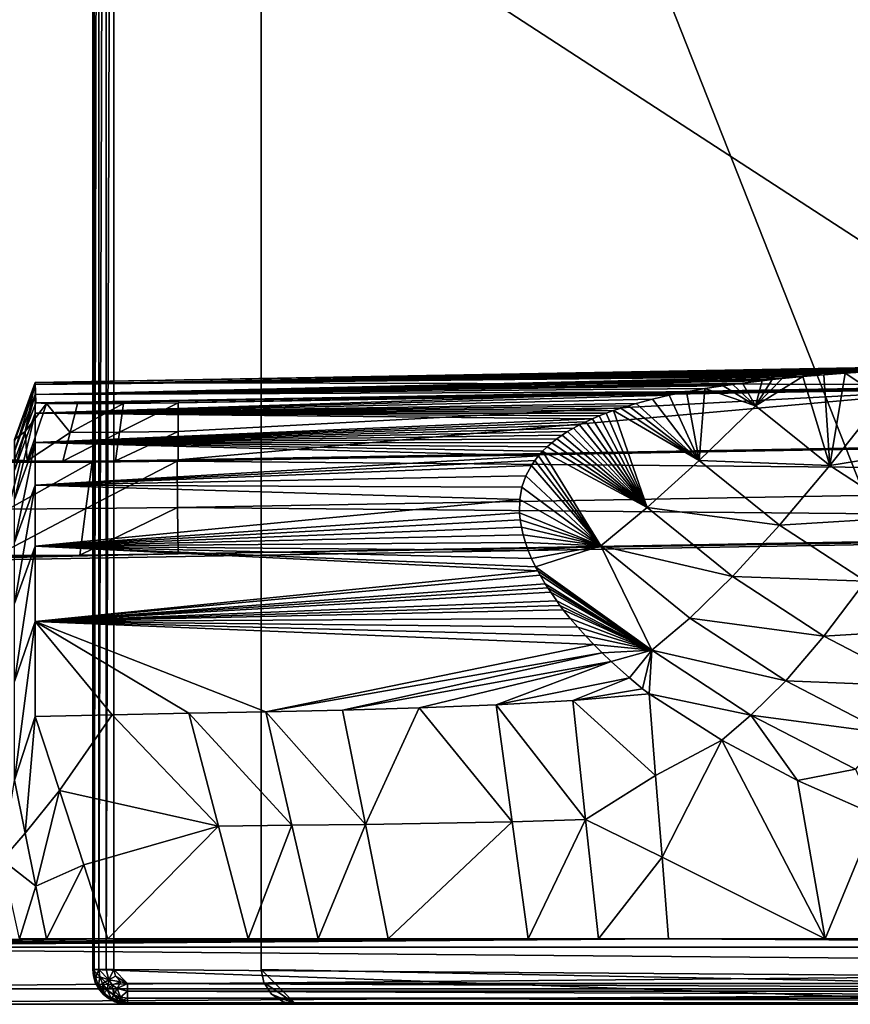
# Model space of a CAD drawing. Header units: inches. Extents: x -10.5 to 10.4, y -7.1 to 7.1.
# Tile 2 of 12: x -8 to -3.3, y -7.1 to -1.5. Entities that reach past the tile are written whole.
import ezdxf

# ---------------------------------------------------------------- set-up
doc = ezdxf.new("R2010")
doc.units = ezdxf.units.IN
doc.layers.get('0').update_dxf_attribs({"true_color": 0xc2ced6})

msp = doc.modelspace()

# ---------------------------------------------------------------- linework, layer by layer
for points in [[(-10.5009, 7.0866), (-10.5009, -7.0866), (3.2786, -7.0866), (-10.5009, 7.0866)], [(-7.5591, 6.8898), (-2.0418, -7.0866), (-7.5591, -6.8898), (-7.5591, 6.8898)], [(-2.0418, -7.0866), (-7.5591, 6.8898), (5.9905, 6.5472), (-2.0418, -7.0866)], [(-7.5591, -6.8898), (-7.5591, -6.8898), (-7.5591, 6.8898), (-7.5591, -6.8898)], [(-7.5591, 6.8898), (-7.5591, 6.8898), (-7.5591, -6.8898), (-7.5591, 6.8898)], [(-7.5591, -6.8898), (-7.5508, -6.8898), (-7.5508, 6.8898), (-7.5591, -6.8898)], [(-7.5508, 6.8898), (-7.5591, 6.8898), (-7.5591, -6.8898), (-7.5508, 6.8898)], [(-7.5508, -6.8898), (-7.5245, -6.8898), (-7.5245, 6.8898), (-7.5508, -6.8898)], [(-7.5245, 6.8898), (-7.5508, 6.8898), (-7.5508, -6.8898), (-7.5245, 6.8898)], [(-7.5245, -6.8898), (-7.4844, -6.8898), (-7.4844, 6.8898), (-7.5245, -6.8898)], [(-7.4844, 6.8898), (-7.5245, 6.8898), (-7.5245, -6.8898), (-7.4844, 6.8898)], [(-7.4844, -6.8898), (-7.4409, -6.8898), (-7.4409, 6.8898), (-7.4844, -6.8898)], [(-7.4409, 6.8898), (-7.4844, 6.8898), (-7.4844, -6.8898), (-7.4409, 6.8898)], [(3.6563, -7.0866), (-6.6038, 6.8898), (-6.6038, -6.8898), (3.6563, -7.0866)], [(3.6563, -7.0866), (-6.6038, -6.8898), (-6.6038, 6.8898), (3.6563, -7.0866)], [(-6.6038, 6.8898), (-6.6038, -6.8898), (-6.6038, -6.8898), (-6.6038, 6.8898)], [(-6.6038, -6.8898), (-6.6038, 6.8898), (-6.6038, 6.8898), (-6.6038, -6.8898)], [(-10.5009, 4.6063), (2.8191, -4.3738), (-10.5009, -4.6063), (-10.5009, 4.6063)], [(10.1132, -1.3595), (-7.4409, 0), (3.2786, -6.9685), (10.1132, -1.3595)], [(3.2786, -6.9685), (-7.4409, 0), (-7.4409, -6.8898), (3.2786, -6.9685)], [(-7.8853, -3.5589), (-0.3664, -3.4277), (-0.4159, -3.4285), (-7.8853, -3.5589)], [(-2.0364, -3.5727), (-0.3664, -3.4277), (-7.8853, -3.5589), (-2.0364, -3.5727)], [(-7.8853, -3.5589), (-0.4159, -3.4285), (-0.5149, -3.4302), (-7.8853, -3.5589)], [(-7.8853, -3.5589), (-0.5149, -3.4302), (-0.6633, -3.4327), (-7.8853, -3.5589)], [(-7.8853, -3.5589), (-0.6633, -3.4327), (-0.8114, -3.435), (-7.8853, -3.5589)], [(-0.8114, -3.435), (-0.8853, -3.4362), (-7.8853, -3.5589), (-0.8114, -3.435)], [(-7.8853, -3.5589), (-0.8853, -3.4362), (-0.9591, -3.4374), (-7.8853, -3.5589)], [(-0.9591, -3.4374), (-1.0327, -3.4385), (-7.8853, -3.5589), (-0.9591, -3.4374)], [(-7.8853, -3.5589), (-1.0327, -3.4385), (-1.1061, -3.4397), (-7.8853, -3.5589)], [(-7.8853, -3.5589), (-1.1061, -3.4397), (-1.1794, -3.4408), (-7.8853, -3.5589)], [(-7.8853, -3.5589), (-1.1794, -3.4408), (-1.2525, -3.442), (-7.8853, -3.5589)], [(-7.8853, -3.5589), (-1.2525, -3.442), (-1.3254, -3.4432), (-7.8853, -3.5589)], [(-7.8853, -3.5589), (-1.3254, -3.4432), (-1.3981, -3.4443), (-7.8853, -3.5589)], [(-7.8853, -3.5589), (-1.3981, -3.4443), (-1.4705, -3.4455), (-7.8853, -3.5589)], [(-7.8853, -3.5589), (-1.4705, -3.4455), (-1.5427, -3.4467), (-7.8853, -3.5589)], [(-7.8853, -3.5589), (-1.5427, -3.4467), (-1.6146, -3.448), (-7.8853, -3.5589)], [(-7.8853, -3.5589), (-1.6146, -3.448), (-1.6863, -3.4492), (-7.8853, -3.5589)], [(-7.8853, -3.5589), (-1.6863, -3.4492), (-1.7576, -3.4506), (-7.8853, -3.5589)], [(-1.7576, -3.4506), (-1.8287, -3.4519), (-7.8853, -3.5589), (-1.7576, -3.4506)], [(-7.8853, -3.5589), (-1.8287, -3.4519), (-1.9698, -3.4548), (-7.8853, -3.5589)], [(-1.9698, -3.4548), (-2.1095, -3.4579), (-7.8853, -3.5589), (-1.9698, -3.4548)], [(-7.8853, -3.5589), (-2.1095, -3.4579), (-2.1789, -3.4595), (-7.8853, -3.5589)], [(-7.8853, -3.5589), (-2.1789, -3.4595), (-2.2478, -3.4613), (-7.8853, -3.5589)], [(-7.8853, -3.5589), (-2.2478, -3.4613), (-2.3164, -3.4631), (-7.8853, -3.5589)], [(-7.8853, -3.5589), (-2.3164, -3.4631), (-2.3845, -3.4651), (-7.8853, -3.5589)], [(-2.3845, -3.4651), (-2.5197, -3.4693), (-7.8853, -3.5589), (-2.3845, -3.4651)], [(-7.8853, -3.57), (-2.5197, -3.4693), (-2.6531, -3.4739), (-7.8853, -3.57)], [(-7.8853, -3.5589), (-2.5197, -3.4693), (-7.8853, -3.57), (-7.8853, -3.5589)], [(-2.6531, -3.4739), (-2.7847, -3.4792), (-7.8853, -3.57), (-2.6531, -3.4739)], [(-7.8853, -3.57), (-2.7847, -3.4792), (-2.9145, -3.485), (-7.8853, -3.57)], [(-7.8853, -3.57), (-2.9145, -3.485), (-3.0423, -3.4915), (-7.8853, -3.57)], [(-7.8853, -3.57), (-3.0423, -3.4915), (-3.1681, -3.4987), (-7.8853, -3.57)], [(-7.8853, -3.57), (-3.1681, -3.4987), (-3.2917, -3.5068), (-7.8853, -3.57)], [(-3.2917, -3.5068), (-3.4132, -3.5158), (-7.8853, -3.57), (-3.2917, -3.5068)], [(-7.8853, -3.57), (-3.4132, -3.5158), (-3.5323, -3.5258), (-7.8853, -3.57)], [(-3.5323, -3.5258), (-3.4132, -3.5158), (-3.3785, -4.03), (-3.5323, -3.5258)], [(-3.2917, -3.5068), (-3.3785, -4.03), (-3.4132, -3.5158), (-3.2917, -3.5068)], [(-3.0763, -3.6488), (-3.3785, -4.03), (-3.2917, -3.5068), (-3.0763, -3.6488)], [(-3.0763, -3.6488), (-3.2917, -3.5068), (-3.1681, -3.4987), (-3.0763, -3.6488)], [(-7.8853, -3.5589), (-7.8853, -3.57), (-8.0034, -3.8946), (-7.8853, -3.5589)], [(-8.0034, -3.8946), (-8.0034, -3.8834), (-7.8853, -3.5589), (-8.0034, -3.8946)], [(-7.9423, -3.8367), (-7.8853, -3.5589), (-8.0034, -3.8834), (-7.9423, -3.8367)], [(-7.8853, -3.57), (-7.8853, -3.6268), (-8.0034, -3.9513), (-7.8853, -3.57)], [(-8.0034, -3.9513), (-8.0034, -3.8946), (-7.8853, -3.57), (-8.0034, -3.9513)], [(-7.8833, -3.6744), (-7.8853, -3.5589), (-7.9423, -3.8367), (-7.8833, -3.6744)], [(-3.5323, -3.5258), (-3.649, -3.5368), (-7.8853, -3.6268), (-3.5323, -3.5258)], [(-7.8853, -3.57), (-3.5323, -3.5258), (-7.8853, -3.6268), (-7.8853, -3.57)], [(-7.8853, -3.6268), (-3.649, -3.5368), (-3.7064, -3.5428), (-7.8853, -3.6268)], [(-7.8853, -3.6268), (-3.7064, -3.5428), (-3.7631, -3.5491), (-7.8853, -3.6268)], [(-7.8853, -3.6268), (-3.7631, -3.5491), (-3.8745, -3.5626), (-7.8853, -3.6268)], [(-2.0364, -3.5727), (-7.8853, -3.5589), (-7.8833, -3.6744), (-2.0364, -3.5727)], [(-7.8853, -3.6268), (-3.8745, -3.5626), (-3.9291, -3.5699), (-7.8853, -3.6268)], [(-7.8853, -3.6268), (-3.9291, -3.5699), (-3.983, -3.5775), (-7.8853, -3.6268)], [(-7.8833, -3.6744), (-2.1088, -3.5742), (-2.0364, -3.5727), (-7.8833, -3.6744)], [(-2.1088, -3.5742), (-7.8833, -3.6744), (-2.1755, -3.5761), (-2.1088, -3.5742)], [(-3.9291, -3.5699), (-3.8004, -3.6911), (-3.983, -3.5775), (-3.9291, -3.5699)], [(-3.8745, -3.5626), (-3.8004, -3.6911), (-3.9291, -3.5699), (-3.8745, -3.5626)], [(-3.7631, -3.5491), (-3.8004, -3.6911), (-3.8745, -3.5626), (-3.7631, -3.5491)], [(-3.8004, -3.6911), (-3.5323, -3.5258), (-3.3785, -4.03), (-3.8004, -3.6911)], [(-3.5323, -3.5258), (-3.8004, -3.6911), (-3.649, -3.5368), (-3.5323, -3.5258)], [(-3.8004, -3.6911), (-3.7064, -3.5428), (-3.649, -3.5368), (-3.8004, -3.6911)], [(-3.8004, -3.6911), (-3.7631, -3.5491), (-3.7064, -3.5428), (-3.8004, -3.6911)], [(-7.8853, -3.6268), (-7.8853, -3.7332), (-8.0034, -4.0577), (-7.8853, -3.6268)], [(-8.0034, -4.0577), (-8.0034, -3.9513), (-7.8853, -3.6268), (-8.0034, -4.0577)], [(-7.8853, -3.6268), (-3.983, -3.5775), (-4.0885, -3.5939), (-7.8853, -3.6268)], [(-7.8853, -3.6268), (-4.0885, -3.5939), (-4.1909, -3.6121), (-7.8853, -3.6268)], [(-7.8853, -3.7332), (-4.1909, -3.6121), (-4.2898, -3.632), (-7.8853, -3.7332)], [(-7.8853, -3.6268), (-4.1909, -3.6121), (-7.8853, -3.7332), (-7.8853, -3.6268)], [(-7.8833, -3.6744), (-2.2194, -3.578), (-2.1755, -3.5761), (-7.8833, -3.6744)], [(-2.2194, -3.578), (-7.8833, -3.6744), (-7.8217, -3.6787), (-2.2194, -3.578)], [(-2.2194, -3.578), (-7.8217, -3.6787), (-2.2332, -3.5795), (-2.2194, -3.578)], [(-7.8217, -3.6787), (-7.076, -3.6744), (-2.2332, -3.5795), (-7.8217, -3.6787)], [(-7.076, -3.6744), (-2.2194, -3.5806), (-2.2332, -3.5795), (-7.076, -3.6744)], [(-7.076, -3.6744), (-2.5572, -3.5955), (-2.2194, -3.5806), (-7.076, -3.6744)], [(-7.076, -3.8367), (-7.076, -3.9989), (-2.5572, -3.5955), (-7.076, -3.8367)], [(-7.076, -3.9989), (2.8094, -3.8263), (-2.5572, -3.5955), (-7.076, -3.9989)], [(-7.076, -3.6744), (-7.076, -3.8367), (-2.5572, -3.5955), (-7.076, -3.6744)], [(-4.1909, -3.6121), (-4.1206, -4.0015), (-4.2898, -3.632), (-4.1909, -3.6121)], [(-4.1909, -3.6121), (-4.0885, -3.5939), (-4.1206, -4.0015), (-4.1909, -3.6121)], [(-4.1206, -4.0015), (-4.0885, -3.5939), (-3.8004, -3.6911), (-4.1206, -4.0015)], [(-3.8004, -3.6911), (-4.0885, -3.5939), (-3.983, -3.5775), (-3.8004, -3.6911)], [(-7.8217, -3.6787), (-7.8833, -3.6744), (-7.9423, -3.8367), (-7.8217, -3.6787)], [(-7.9308, -4.0038), (-7.8217, -3.6787), (-7.9423, -3.8367), (-7.9308, -4.0038)], [(-7.8217, -3.6787), (-7.9308, -4.0038), (-7.6885, -3.8429), (-7.8217, -3.6787)], [(-7.8853, -3.7332), (-4.2898, -3.632), (-4.3851, -3.6539), (-7.8853, -3.7332)], [(-7.8853, -3.7332), (-4.3851, -3.6539), (-4.4766, -3.6779), (-7.8853, -3.7332)], [(-4.4766, -3.6779), (-4.5208, -3.6908), (-7.8853, -3.7332), (-4.4766, -3.6779)], [(-7.6467, -3.6802), (-7.076, -3.6744), (-7.8217, -3.6787), (-7.6467, -3.6802)], [(-7.6885, -3.8429), (-7.6467, -3.6802), (-7.8217, -3.6787), (-7.6885, -3.8429)], [(-7.3849, -3.6787), (-7.6467, -3.6802), (-7.6885, -3.8429), (-7.3849, -3.6787)], [(-7.6885, -3.8429), (-7.4075, -3.8413), (-7.3849, -3.6787), (-7.6885, -3.8429)], [(-7.076, -3.6744), (-7.6467, -3.6802), (-7.3849, -3.6787), (-7.076, -3.6744)], [(-7.076, -3.6744), (-7.3849, -3.6787), (-7.4075, -3.8413), (-7.076, -3.6744)], [(-7.4075, -3.8413), (-7.076, -3.8367), (-7.076, -3.6744), (-7.4075, -3.8413)], [(-4.4766, -3.6779), (-4.1206, -4.0015), (-4.5208, -3.6908), (-4.4766, -3.6779)], [(-4.4766, -3.6779), (-4.3851, -3.6539), (-4.1206, -4.0015), (-4.4766, -3.6779)], [(-4.2898, -3.632), (-4.1206, -4.0015), (-4.3851, -3.6539), (-4.2898, -3.632)], [(-3.3785, -4.03), (-3.0763, -3.6488), (-2.6687, -3.9144), (-3.3785, -4.03)], [(-7.8853, -3.7332), (-7.8853, -3.8993), (-8.0034, -4.2238), (-7.8853, -3.7332)], [(-8.0034, -4.2238), (-8.0034, -4.0577), (-7.8853, -3.7332), (-8.0034, -4.2238)], [(-7.8853, -3.7332), (-4.5208, -3.6908), (-4.564, -3.7043), (-7.8853, -3.7332)], [(-4.564, -3.7043), (-4.606, -3.7184), (-7.8853, -3.7332), (-4.564, -3.7043)], [(-7.8853, -3.7332), (-4.606, -3.7184), (-4.6469, -3.7332), (-7.8853, -3.7332)], [(-7.8853, -3.7332), (-4.6867, -3.7487), (-4.7252, -3.7649), (-7.8853, -3.7332)], [(-4.7252, -3.7649), (-7.8853, -3.8993), (-7.8853, -3.7332), (-4.7252, -3.7649)], [(-4.6469, -3.7332), (-4.6867, -3.7487), (-7.8853, -3.7332), (-4.6469, -3.7332)], [(-4.6867, -3.7487), (-4.6469, -3.7332), (-4.4154, -4.2687), (-4.6867, -3.7487)], [(-4.606, -3.7184), (-4.4154, -4.2687), (-4.6469, -3.7332), (-4.606, -3.7184)], [(-4.1206, -4.0015), (-4.606, -3.7184), (-4.564, -3.7043), (-4.1206, -4.0015)], [(-4.606, -3.7184), (-4.1206, -4.0015), (-4.4154, -4.2687), (-4.606, -3.7184)], [(-4.5208, -3.6908), (-4.1206, -4.0015), (-4.564, -3.7043), (-4.5208, -3.6908)], [(-4.1206, -4.0015), (-3.8004, -3.6911), (-3.3785, -4.03), (-4.1206, -4.0015)], [(-7.8853, -3.8993), (-4.7252, -3.7649), (-4.7624, -3.7819), (-7.8853, -3.8993)], [(-7.8853, -3.8993), (-4.7624, -3.7819), (-4.7983, -3.7996), (-7.8853, -3.8993)], [(-4.7624, -3.7819), (-4.4154, -4.2687), (-4.7983, -3.7996), (-4.7624, -3.7819)], [(-4.4154, -4.2687), (-4.7624, -3.7819), (-4.7252, -3.7649), (-4.4154, -4.2687)], [(-4.4154, -4.2687), (-4.7252, -3.7649), (-4.6867, -3.7487), (-4.4154, -4.2687)], [(-8.0013, -3.9989), (-7.9423, -3.8367), (-8.0034, -3.8834), (-8.0013, -3.9989)], [(-8.0013, -3.9989), (-7.9308, -4.0038), (-7.9423, -3.8367), (-8.0013, -3.9989)], [(-7.9308, -4.0038), (-7.7302, -4.0056), (-7.6885, -3.8429), (-7.9308, -4.0038)], [(-7.8853, -3.8993), (-4.7983, -3.7996), (-4.8328, -3.8182), (-7.8853, -3.8993)], [(-4.8328, -3.8182), (-4.8659, -3.8377), (-7.8853, -3.8993), (-4.8328, -3.8182)], [(-7.8853, -3.8993), (-4.8659, -3.8377), (-4.8975, -3.8581), (-7.8853, -3.8993)], [(-7.4075, -3.8413), (-7.6885, -3.8429), (-7.7302, -4.0056), (-7.4075, -3.8413)], [(-7.7302, -4.0056), (-7.43, -4.0038), (-7.4075, -3.8413), (-7.7302, -4.0056)], [(-7.076, -3.8367), (-7.4075, -3.8413), (-7.43, -4.0038), (-7.076, -3.8367)], [(-7.43, -4.0038), (-7.076, -3.9989), (-7.076, -3.8367), (-7.43, -4.0038)], [(-7.0811, -4.0049), (2.8095, -3.8323), (-7.076, -3.9989), (-7.0811, -4.0049)], [(2.8095, -3.8323), (-7.0811, -4.0049), (2.8142, -4.095), (2.8095, -3.8323)], [(-7.076, -3.9989), (2.8095, -3.8323), (2.8094, -3.8263), (-7.076, -3.9989)], [(-4.8659, -3.8377), (-4.4154, -4.2687), (-4.8975, -3.8581), (-4.8659, -3.8377)], [(-4.8659, -3.8377), (-4.8328, -3.8182), (-4.4154, -4.2687), (-4.8659, -3.8377)], [(-4.4154, -4.2687), (-4.8328, -3.8182), (-4.7983, -3.7996), (-4.4154, -4.2687)], [(-7.8853, -3.8993), (-7.8853, -4.1421), (-8.0034, -4.4666), (-7.8853, -3.8993)], [(-8.0034, -4.4666), (-8.0034, -4.2238), (-7.8853, -3.8993), (-8.0034, -4.4666)], [(-4.8975, -3.8581), (-4.9276, -3.8794), (-7.8853, -3.8993), (-4.8975, -3.8581)], [(-7.8853, -3.8993), (-4.9276, -3.8794), (-4.956, -3.9016), (-7.8853, -3.8993)], [(-7.8853, -3.8993), (-4.956, -3.9016), (-4.9827, -3.9249), (-7.8853, -3.8993)], [(-7.8853, -3.8993), (-5.0077, -3.9493), (-5.0308, -3.9748), (-7.8853, -3.8993)], [(-7.8853, -3.8993), (-4.9827, -3.9249), (-5.0077, -3.9493), (-7.8853, -3.8993)], [(-5.0308, -3.9748), (-7.8853, -4.1421), (-7.8853, -3.8993), (-5.0308, -3.9748)], [(-4.956, -3.9016), (-4.4154, -4.2687), (-4.9827, -3.9249), (-4.956, -3.9016)], [(-4.9276, -3.8794), (-4.4154, -4.2687), (-4.956, -3.9016), (-4.9276, -3.8794)], [(-4.8975, -3.8581), (-4.4154, -4.2687), (-4.9276, -3.8794), (-4.8975, -3.8581)], [(-5.0308, -3.9748), (-5.0077, -3.9493), (-4.6786, -4.4862), (-5.0308, -3.9748)], [(-4.9827, -3.9249), (-4.4154, -4.2687), (-5.0077, -3.9493), (-4.9827, -3.9249)], [(-4.4154, -4.2687), (-4.6786, -4.4862), (-5.0077, -3.9493), (-4.4154, -4.2687)], [(-2.6687, -3.9144), (-2.9284, -4.3239), (-3.3785, -4.03), (-2.6687, -3.9144)], [(-8.3412, -4.0049), (-7.9308, -4.0038), (-8.0013, -3.9989), (-8.3412, -4.0049)], [(-8.3412, -4.0049), (-8.2452, -4.0116), (-7.9308, -4.0038), (-8.3412, -4.0049)], [(-8.2452, -4.0116), (-7.7302, -4.0056), (-7.9308, -4.0038), (-8.2452, -4.0116)], [(-7.9721, -4.014), (-7.7302, -4.0056), (-8.2452, -4.0116), (-7.9721, -4.014)], [(-8.0389, -4.2775), (-7.9721, -4.014), (-8.2452, -4.0116), (-8.0389, -4.2775)], [(-7.5633, -4.0116), (-7.9721, -4.014), (-8.0389, -4.2775), (-7.5633, -4.0116)], [(-8.0389, -4.2775), (-7.5982, -4.275), (-7.5633, -4.0116), (-8.0389, -4.2775)], [(-7.7302, -4.0056), (-7.9721, -4.014), (-7.43, -4.0038), (-7.7302, -4.0056)], [(-7.5633, -4.0116), (-7.43, -4.0038), (-7.9721, -4.014), (-7.5633, -4.0116)], [(-7.8853, -4.1421), (-5.0308, -3.9748), (-5.052, -4.0014), (-7.8853, -4.1421)], [(-7.8853, -4.1421), (-5.052, -4.0014), (-5.0711, -4.0293), (-7.8853, -4.1421)], [(-7.0811, -4.0049), (-7.5633, -4.0116), (-7.5982, -4.275), (-7.0811, -4.0049)], [(-7.5982, -4.275), (-7.0783, -4.2677), (-7.0811, -4.0049), (-7.5982, -4.275)], [(-7.5633, -4.0116), (-7.0811, -4.0049), (-7.076, -3.9989), (-7.5633, -4.0116)], [(-7.5633, -4.0116), (-7.076, -3.9989), (-7.43, -4.0038), (-7.5633, -4.0116)], [(-7.0783, -4.2677), (2.8142, -4.095), (-7.0811, -4.0049), (-7.0783, -4.2677)], [(-5.052, -4.0014), (-4.6786, -4.4862), (-5.0711, -4.0293), (-5.052, -4.0014)], [(-4.6786, -4.4862), (-5.052, -4.0014), (-5.0308, -3.9748), (-4.6786, -4.4862)], [(-4.4154, -4.2687), (-4.1206, -4.0015), (-3.6641, -4.3686), (-4.4154, -4.2687)], [(-3.3785, -4.03), (-3.6641, -4.3686), (-4.1206, -4.0015), (-3.3785, -4.03)], [(-5.0711, -4.0293), (-5.1028, -4.0887), (-7.8853, -4.1421), (-5.0711, -4.0293)], [(-4.6786, -4.4862), (-5.1028, -4.0887), (-5.0711, -4.0293), (-4.6786, -4.4862)], [(-3.6641, -4.3686), (-3.3785, -4.03), (-2.9284, -4.3239), (-3.6641, -4.3686)], [(-5.1028, -4.0887), (-5.1253, -4.1533), (-7.8853, -4.1421), (-5.1028, -4.0887)], [(2.8142, -4.095), (-7.0783, -4.2677), (2.8188, -4.3577), (2.8142, -4.095)], [(-5.1253, -4.1533), (-5.1028, -4.0887), (-4.6786, -4.4862), (-5.1253, -4.1533)], [(-7.8853, -4.1421), (-7.8853, -4.4876), (-8.0034, -4.8121), (-7.8853, -4.1421)], [(-8.0034, -4.8121), (-8.0034, -4.4666), (-7.8853, -4.1421), (-8.0034, -4.8121)], [(-5.1253, -4.1533), (-5.1376, -4.2234), (-7.8853, -4.1421), (-5.1253, -4.1533)], [(-5.1376, -4.2234), (-7.8853, -4.4876), (-7.8853, -4.1421), (-5.1376, -4.2234)], [(-4.6786, -4.4862), (-5.1376, -4.2234), (-5.1253, -4.1533), (-4.6786, -4.4862)], [(-7.8853, -4.4876), (-5.1376, -4.2234), (-5.1389, -4.2991), (-7.8853, -4.4876)], [(-5.1389, -4.2991), (-5.1376, -4.2234), (-4.6786, -4.4862), (-5.1389, -4.2991)], [(-7.5982, -4.275), (-8.0389, -4.2775), (-8.1057, -4.5409), (-7.5982, -4.275)], [(-8.1057, -4.5409), (-7.633, -4.5382), (-7.5982, -4.275), (-8.1057, -4.5409)], [(-5.1389, -4.2991), (-5.1352, -4.339), (-7.8853, -4.4876), (-5.1389, -4.2991)], [(-7.0783, -4.2677), (-7.5982, -4.275), (-7.633, -4.5382), (-7.0783, -4.2677)], [(-7.633, -4.5382), (-7.0755, -4.5304), (-7.0783, -4.2677), (-7.633, -4.5382)], [(2.8188, -4.3577), (-7.0783, -4.2677), (-7.0755, -4.5304), (2.8188, -4.3577)], [(-4.6786, -4.4862), (-5.1352, -4.339), (-5.1389, -4.2991), (-4.6786, -4.4862)], [(-4.6786, -4.4862), (-4.4154, -4.2687), (-3.9305, -4.6598), (-4.6786, -4.4862)], [(-3.6641, -4.3686), (-3.9305, -4.6598), (-4.4154, -4.2687), (-3.6641, -4.3686)], [(-5.1352, -4.339), (-5.1285, -4.3803), (-7.8853, -4.4876), (-5.1352, -4.339)], [(-4.6786, -4.4862), (-5.1285, -4.3803), (-5.1352, -4.339), (-4.6786, -4.4862)], [(-2.9284, -4.3239), (-3.1769, -4.687), (-3.6641, -4.3686), (-2.9284, -4.3239)], [(2.8191, -4.3738), (-7.0755, -4.5304), (-10.5009, -4.6063), (2.8191, -4.3738)], [(-5.1285, -4.3803), (-5.1187, -4.4228), (-7.8853, -4.4876), (-5.1285, -4.3803)], [(2.8188, -4.3577), (-7.0755, -4.5304), (2.8189, -4.3657), (2.8188, -4.3577)], [(2.8191, -4.3738), (2.8189, -4.3657), (-7.0755, -4.5304), (2.8191, -4.3738)], [(-4.6786, -4.4862), (-5.1187, -4.4228), (-5.1285, -4.3803), (-4.6786, -4.4862)], [(-3.9305, -4.6598), (-3.6641, -4.3686), (-3.1769, -4.687), (-3.9305, -4.6598)], [(-5.1187, -4.4228), (-5.1057, -4.4666), (-7.8853, -4.4876), (-5.1187, -4.4228)], [(-5.0896, -4.5116), (-7.8853, -4.4876), (-5.1057, -4.4666), (-5.0896, -4.5116)], [(-5.1187, -4.4228), (-4.6786, -4.4862), (-5.1057, -4.4666), (-5.1187, -4.4228)], [(-5.1057, -4.4666), (-4.6786, -4.4862), (-5.0896, -4.5116), (-5.1057, -4.4666)], [(-7.8853, -4.4876), (-7.8853, -4.9144), (-8.0034, -5.2547), (-7.8853, -4.4876)], [(-8.0034, -5.2547), (-8.0034, -4.8121), (-7.8853, -4.4876), (-8.0034, -5.2547)], [(-7.8853, -4.4876), (-5.0479, -4.6045), (-5.0354, -4.6282), (-7.8853, -4.4876)], [(-7.8853, -4.4876), (-5.0703, -4.5575), (-5.0479, -4.6045), (-7.8853, -4.4876)], [(-5.0896, -4.5116), (-5.0703, -4.5575), (-7.8853, -4.4876), (-5.0896, -4.5116)], [(-7.8853, -4.9144), (-7.8853, -4.4876), (-5.0354, -4.6282), (-7.8853, -4.9144)], [(-5.0896, -4.5116), (-4.6786, -4.4862), (-5.0703, -4.5575), (-5.0896, -4.5116)], [(-4.6786, -4.4862), (-5.0479, -4.6045), (-5.0703, -4.5575), (-4.6786, -4.4862)], [(-5.0479, -4.6045), (-4.6786, -4.4862), (-4.388, -5.0776), (-5.0479, -4.6045)], [(-4.6786, -4.4862), (-4.1721, -4.8967), (-4.388, -5.0776), (-4.6786, -4.4862)], [(-3.9305, -4.6598), (-4.1721, -4.8967), (-4.6786, -4.4862), (-3.9305, -4.6598)], [(-7.633, -4.5382), (-10.5009, -4.6063), (-7.0755, -4.5304), (-7.633, -4.5382)], [(-10.5009, -4.6063), (-7.633, -4.5382), (-8.1057, -4.5409), (-10.5009, -4.6063)], [(-5.0354, -4.6282), (-5.0223, -4.6522), (-7.8853, -4.9144), (-5.0354, -4.6282)], [(-5.0479, -4.6045), (-4.388, -5.0776), (-5.0354, -4.6282), (-5.0479, -4.6045)], [(-5.0354, -4.6282), (-4.388, -5.0776), (-5.0223, -4.6522), (-5.0354, -4.6282)], [(-4.9936, -4.7006), (-7.8853, -4.9144), (-5.0223, -4.6522), (-4.9936, -4.7006)], [(-4.388, -5.0776), (-4.9936, -4.7006), (-5.0223, -4.6522), (-4.388, -5.0776)], [(-4.1721, -4.8967), (-3.9305, -4.6598), (-3.4121, -4.9989), (-4.1721, -4.8967)], [(-3.1769, -4.687), (-3.4121, -4.9989), (-3.9305, -4.6598), (-3.1769, -4.687)], [(-3.4121, -4.9989), (-3.1769, -4.687), (-2.6659, -4.953), (-3.4121, -4.9989)], [(-7.8853, -4.9144), (-4.9936, -4.7006), (-4.9782, -4.7249), (-7.8853, -4.9144)], [(-4.9621, -4.7494), (-7.8853, -4.9144), (-4.9782, -4.7249), (-4.9621, -4.7494)], [(-4.9782, -4.7249), (-4.9936, -4.7006), (-4.388, -5.0776), (-4.9782, -4.7249)], [(-4.9621, -4.7494), (-4.9782, -4.7249), (-4.388, -5.0776), (-4.9621, -4.7494)], [(-7.8853, -4.9144), (-4.9621, -4.7494), (-4.9277, -4.7987), (-7.8853, -4.9144)], [(-4.9094, -4.8234), (-7.8853, -4.9144), (-4.9277, -4.7987), (-4.9094, -4.8234)], [(-4.9621, -4.7494), (-4.388, -5.0776), (-4.9277, -4.7987), (-4.9621, -4.7494)], [(-4.9094, -4.8234), (-4.9277, -4.7987), (-4.388, -5.0776), (-4.9094, -4.8234)], [(-4.8905, -4.8481), (-7.8853, -4.9144), (-4.9094, -4.8234), (-4.8905, -4.8481)], [(-7.8853, -4.9144), (-4.8905, -4.8481), (-4.8509, -4.8976), (-7.8853, -4.9144)], [(-4.9094, -4.8234), (-4.388, -5.0776), (-4.8905, -4.8481), (-4.9094, -4.8234)], [(-4.388, -5.0776), (-4.8509, -4.8976), (-4.8905, -4.8481), (-4.388, -5.0776)], [(-7.8853, -4.9144), (-7.8853, -5.4533), (-8.0034, -5.8157), (-7.8853, -4.9144)], [(-8.0034, -5.8157), (-8.0034, -5.2547), (-7.8853, -4.9144), (-8.0034, -5.8157)], [(-7.8853, -4.9144), (-4.8509, -4.8976), (-4.8088, -4.947), (-7.8853, -4.9144)], [(-4.718, -5.045), (-7.8853, -4.9144), (-4.7644, -4.9961), (-4.718, -5.045)], [(-4.8088, -4.947), (-4.7644, -4.9961), (-7.8853, -4.9144), (-4.8088, -4.947)], [(-7.4497, -5.444), (-7.8853, -4.9144), (-7.0141, -5.4352), (-7.4497, -5.444)], [(-7.8853, -4.9144), (-4.718, -5.045), (-6.5785, -5.4267), (-7.8853, -4.9144)], [(-7.8853, -4.9144), (-6.5785, -5.4267), (-7.0141, -5.4352), (-7.8853, -4.9144)], [(-7.8853, -5.4533), (-7.8853, -4.9144), (-7.4497, -5.444), (-7.8853, -5.4533)], [(-4.8509, -4.8976), (-4.388, -5.0776), (-4.8088, -4.947), (-4.8509, -4.8976)], [(-4.388, -5.0776), (-4.1721, -4.8967), (-3.6291, -5.2523), (-4.388, -5.0776)], [(-3.4121, -4.9989), (-3.6291, -5.2523), (-4.1721, -4.8967), (-3.4121, -4.9989)], [(-4.7644, -4.9961), (-4.8088, -4.947), (-4.388, -5.0776), (-4.7644, -4.9961)], [(-2.6659, -4.953), (-2.8674, -5.282), (-3.4121, -4.9989), (-2.6659, -4.953)], [(-4.7644, -4.9961), (-4.388, -5.0776), (-4.718, -5.045), (-4.7644, -4.9961)], [(-3.6291, -5.2523), (-3.4121, -4.9989), (-2.8674, -5.282), (-3.6291, -5.2523)], [(-4.6696, -5.0934), (-6.5785, -5.4267), (-4.718, -5.045), (-4.6696, -5.0934)], [(-4.6696, -5.0934), (-4.718, -5.045), (-4.388, -5.0776), (-4.6696, -5.0934)], [(-4.6696, -5.0934), (-4.388, -5.0776), (-4.6194, -5.1412), (-4.6696, -5.0934)], [(-4.388, -5.0776), (-4.5142, -5.2351), (-4.6194, -5.1412), (-4.388, -5.0776)], [(-4.388, -5.0776), (-4.4408, -5.2961), (-4.5142, -5.2351), (-4.388, -5.0776)], [(-4.4033, -5.3261), (-4.4408, -5.2961), (-4.388, -5.0776), (-4.4033, -5.3261)], [(-4.388, -5.0776), (-3.8271, -5.4459), (-4.4033, -5.3261), (-4.388, -5.0776)], [(-3.6291, -5.2523), (-3.8271, -5.4459), (-4.388, -5.0776), (-3.6291, -5.2523)], [(-6.5785, -5.4267), (-4.6696, -5.0934), (-6.143, -5.4173), (-6.5785, -5.4267)], [(-4.6194, -5.1412), (-6.143, -5.4173), (-4.6696, -5.0934), (-4.6194, -5.1412)], [(-4.6194, -5.1412), (-5.7075, -5.4052), (-6.143, -5.4173), (-4.6194, -5.1412)], [(-5.7075, -5.4052), (-4.6194, -5.1412), (-5.2722, -5.3878), (-5.7075, -5.4052)], [(-4.6194, -5.1412), (-4.5142, -5.2351), (-5.2722, -5.3878), (-4.6194, -5.1412)], [(-5.2722, -5.3878), (-4.5142, -5.2351), (-4.8373, -5.3624), (-5.2722, -5.3878)], [(-4.8373, -5.3624), (-4.5142, -5.2351), (-4.4408, -5.2961), (-4.8373, -5.3624)], [(-4.8373, -5.3624), (-4.4408, -5.2961), (-4.4033, -5.3261), (-4.8373, -5.3624)], [(-3.8271, -5.4459), (-3.6291, -5.2523), (-3.0569, -5.5492), (-3.8271, -5.4459)], [(-2.8674, -5.282), (-3.0569, -5.5492), (-3.6291, -5.2523), (-2.8674, -5.282)], [(-4.4033, -5.3261), (-4.3669, -5.7893), (-4.8373, -5.3624), (-4.4033, -5.3261)], [(-4.3669, -5.7893), (-4.4033, -5.3261), (-3.9923, -5.5876), (-4.3669, -5.7893)], [(-3.9923, -5.5876), (-4.4033, -5.3261), (-3.8271, -5.4459), (-3.9923, -5.5876)], [(-6.5785, -5.4267), (-6.143, -5.4173), (-6.0134, -6.0665), (-6.5785, -5.4267)], [(-5.7075, -5.4052), (-6.0134, -6.0665), (-6.143, -5.4173), (-5.7075, -5.4052)], [(-5.1806, -6.0518), (-6.0134, -6.0665), (-5.7075, -5.4052), (-5.1806, -6.0518)], [(-5.7075, -5.4052), (-5.2722, -5.3878), (-5.1806, -6.0518), (-5.7075, -5.4052)], [(-5.2722, -5.3878), (-4.8373, -5.3624), (-4.7644, -6.039), (-5.2722, -5.3878)], [(-4.7644, -6.039), (-5.1806, -6.0518), (-5.2722, -5.3878), (-4.7644, -6.039)], [(-4.8373, -5.3624), (-4.3669, -5.7893), (-4.7644, -6.039), (-4.8373, -5.3624)], [(-7.9428, -6.1157), (-8.0034, -5.8157), (-7.8853, -5.4533), (-7.9428, -6.1157)], [(-7.8853, -5.4533), (-7.7481, -5.8741), (-7.9428, -6.1157), (-7.8853, -5.4533)], [(-7.7481, -5.8741), (-7.8853, -5.4533), (-7.4497, -5.444), (-7.7481, -5.8741)], [(-7.7481, -5.8741), (-7.4497, -5.444), (-6.8465, -6.0754), (-7.7481, -5.8741)], [(-7.0141, -5.4352), (-6.8465, -6.0754), (-7.4497, -5.444), (-7.0141, -5.4352)], [(-7.0141, -5.4352), (-6.5785, -5.4267), (-6.43, -6.0712), (-7.0141, -5.4352)], [(-6.43, -6.0712), (-6.8465, -6.0754), (-7.0141, -5.4352), (-6.43, -6.0712)], [(-6.0134, -6.0665), (-6.43, -6.0712), (-6.5785, -5.4267), (-6.0134, -6.0665)], [(-3.8271, -5.4459), (-3.5626, -5.8172), (-3.9923, -5.5876), (-3.8271, -5.4459)], [(-3.0569, -5.5492), (-3.2336, -5.7532), (-3.8271, -5.4459), (-3.0569, -5.5492)], [(-3.8271, -5.4459), (-3.2336, -5.7532), (-3.5626, -5.8172), (-3.8271, -5.4459)], [(-4.3669, -5.7893), (-3.9923, -5.5876), (-4.3305, -6.2525), (-4.3669, -5.7893)], [(-3.9923, -5.5876), (-3.4049, -6.7157), (-4.3305, -6.2525), (-3.9923, -5.5876)], [(-3.9923, -5.5876), (-3.5626, -5.8172), (-3.4049, -6.7157), (-3.9923, -5.5876)], [(-4.3669, -5.7893), (-4.3305, -6.2525), (-4.7644, -6.039), (-4.3669, -5.7893)], [(-3.5626, -5.8172), (-3.2336, -5.7532), (-3.1167, -6.0135), (-3.5626, -5.8172)], [(-7.9428, -6.1157), (-8.0741, -6.2676), (-8.0034, -5.8157), (-7.9428, -6.1157)], [(-3.4049, -6.7157), (-3.5626, -5.8172), (-3.1167, -6.0135), (-3.4049, -6.7157)], [(-7.8823, -6.4157), (-7.9428, -6.1157), (-7.7481, -5.8741), (-7.8823, -6.4157)], [(-7.7481, -5.8741), (-7.6109, -6.2949), (-7.8823, -6.4157), (-7.7481, -5.8741)], [(-7.7481, -5.8741), (-6.8465, -6.0754), (-7.6109, -6.2949), (-7.7481, -5.8741)], [(-2.5157, -6.7157), (-3.4049, -6.7157), (-3.1167, -6.0135), (-2.5157, -6.7157)], [(-7.4738, -6.7157), (-7.6109, -6.2949), (-6.8465, -6.0754), (-7.4738, -6.7157)], [(-6.8465, -6.0754), (-6.6788, -6.7157), (-7.4738, -6.7157), (-6.8465, -6.0754)], [(-6.6788, -6.7157), (-6.8465, -6.0754), (-6.43, -6.0712), (-6.6788, -6.7157)], [(-6.43, -6.0712), (-6.2814, -6.7157), (-6.6788, -6.7157), (-6.43, -6.0712)], [(-6.2814, -6.7157), (-6.43, -6.0712), (-6.0134, -6.0665), (-6.2814, -6.7157)], [(-6.0134, -6.0665), (-5.8839, -6.7157), (-6.2814, -6.7157), (-6.0134, -6.0665)], [(-5.8839, -6.7157), (-6.0134, -6.0665), (-5.1806, -6.0518), (-5.8839, -6.7157)], [(-5.1806, -6.0518), (-5.089, -6.7157), (-5.8839, -6.7157), (-5.1806, -6.0518)], [(-5.089, -6.7157), (-5.1806, -6.0518), (-4.7644, -6.039), (-5.089, -6.7157)], [(-4.7644, -6.039), (-4.6915, -6.7157), (-5.089, -6.7157), (-4.7644, -6.039)], [(-4.6915, -6.7157), (-4.7644, -6.039), (-4.3305, -6.2525), (-4.6915, -6.7157)], [(-7.8823, -6.4157), (-8.0741, -6.2676), (-7.9428, -6.1157), (-7.8823, -6.4157)], [(-4.3305, -6.2525), (-4.294, -6.7157), (-4.6915, -6.7157), (-4.3305, -6.2525)], [(-4.3305, -6.2525), (-3.4049, -6.7157), (-4.294, -6.7157), (-4.3305, -6.2525)], [(-7.9759, -6.7157), (-8.0741, -6.2676), (-7.8823, -6.4157), (-7.9759, -6.7157)], [(-7.8217, -6.7157), (-7.8823, -6.4157), (-7.6109, -6.2949), (-7.8217, -6.7157)], [(-7.6109, -6.2949), (-7.4738, -6.7157), (-7.8217, -6.7157), (-7.6109, -6.2949)], [(-7.8823, -6.4157), (-7.8217, -6.7157), (-7.9759, -6.7157), (-7.8823, -6.4157)], [(-10.5009, -6.7618), (-7.9759, -6.7157), (-7.8217, -6.7157), (-10.5009, -6.7618)], [(-7.8217, -6.7157), (-7.4738, -6.7157), (-10.5009, -6.7618), (-7.8217, -6.7157)], [(3.2786, -6.7618), (-10.5009, -6.7618), (-4.294, -6.7157), (3.2786, -6.7618)], [(-7.4738, -6.7157), (-6.6788, -6.7157), (-10.5009, -6.7618), (-7.4738, -6.7157)], [(-10.5009, -6.7618), (-6.6788, -6.7157), (-6.2814, -6.7157), (-10.5009, -6.7618)], [(-10.5009, -6.7618), (-5.8839, -6.7157), (-5.089, -6.7157), (-10.5009, -6.7618)], [(-10.5009, -6.7618), (-5.089, -6.7157), (-4.6915, -6.7157), (-10.5009, -6.7618)], [(-10.5009, -6.7618), (-6.2814, -6.7157), (-5.8839, -6.7157), (-10.5009, -6.7618)], [(-10.5009, -6.7618), (-4.6915, -6.7157), (-4.294, -6.7157), (-10.5009, -6.7618)], [(-4.294, -6.7157), (-3.4049, -6.7157), (3.2786, -6.7618), (-4.294, -6.7157)], [(3.2786, -6.7618), (-3.4049, -6.7157), (-2.5157, -6.7157), (3.2786, -6.7618)], [(3.2786, -6.7618), (3.2786, -6.8799), (-10.5009, -6.7618), (3.2786, -6.7618)], [(-10.5009, -6.998), (-10.5009, -6.7618), (3.2786, -6.8799), (-10.5009, -6.998)], [(3.2786, -6.8799), (3.2786, -6.998), (-10.5009, -6.998), (3.2786, -6.8799)], [(-7.3622, -7.0866), (-7.5452, -6.9622), (-7.5591, -6.8898), (-7.3622, -7.0866)], [(-2.0418, -7.0866), (-7.3622, -7.0866), (-7.5591, -6.8898), (-2.0418, -7.0866)], [(-7.5591, -6.8898), (-7.5452, -6.9622), (-7.5558, -6.9256), (-7.5591, -6.8898)], [(-7.5558, -6.9256), (-7.5591, -6.8898), (-7.5591, -6.8898), (-7.5558, -6.9256)], [(-7.5508, -6.8898), (-7.5591, -6.8898), (-7.5558, -6.9256), (-7.5508, -6.8898)], [(-7.5558, -6.9256), (-7.5447, -6.9373), (-7.5508, -6.8898), (-7.5558, -6.9256)], [(-7.5452, -6.9622), (-7.5452, -6.9622), (-7.5558, -6.9256), (-7.5452, -6.9622)], [(-7.5447, -6.9373), (-7.5558, -6.9256), (-7.5452, -6.9622), (-7.5447, -6.9373)], [(-7.5508, -6.8898), (-7.5447, -6.9373), (-7.5245, -6.8898), (-7.5508, -6.8898)], [(-7.5192, -6.9306), (-7.5245, -6.8898), (-7.5447, -6.9373), (-7.5192, -6.9306)], [(-7.4693, -6.9486), (-7.4844, -6.8898), (-7.5245, -6.8898), (-7.4693, -6.9486)], [(-7.5245, -6.8898), (-7.5192, -6.9306), (-7.4693, -6.9486), (-7.5245, -6.8898)], [(-7.4693, -6.9486), (-7.4409, -6.8898), (-7.4844, -6.8898), (-7.4693, -6.9486)], [(-7.4409, -6.8898), (-7.4693, -6.9486), (-7.4312, -6.9277), (-7.4409, -6.8898)], [(-7.3622, -6.9685), (-7.4409, -6.8898), (-7.4312, -6.9277), (-7.3622, -6.9685)], [(-7.4409, -6.8898), (-7.3622, -6.9685), (3.2786, -6.9685), (-7.4409, -6.8898)], [(-6.407, -7.0866), (-6.6038, -6.8898), (-6.59, -6.9622), (-6.407, -7.0866)], [(-6.407, -7.0866), (3.6563, -7.0866), (-6.6038, -6.8898), (-6.407, -7.0866)], [(-6.407, -7.0866), (-6.59, -6.9622), (-6.6038, -6.8898), (-6.407, -7.0866)], [(-6.407, -7.0866), (-6.6038, -6.8898), (3.6563, -7.0866), (-6.407, -7.0866)], [(-6.6038, -6.8898), (-6.59, -6.9622), (-6.59, -6.9622), (-6.6038, -6.8898)], [(-6.59, -6.9622), (-6.6038, -6.8898), (-6.6038, -6.8898), (-6.59, -6.9622)], [(-7.5275, -6.9806), (-7.5447, -6.9373), (-7.5452, -6.9622), (-7.5275, -6.9806)], [(-7.5452, -6.9622), (-7.3622, -7.0866), (-7.5014, -7.029), (-7.5452, -6.9622)], [(-7.5452, -6.9622), (-7.5014, -7.029), (-7.5014, -7.029), (-7.5452, -6.9622)], [(-7.5014, -7.029), (-7.527, -6.9975), (-7.5452, -6.9622), (-7.5014, -7.029)], [(-7.5452, -6.9622), (-7.527, -6.9975), (-7.5452, -6.9622), (-7.5452, -6.9622)], [(-7.5452, -6.9622), (-7.527, -6.9975), (-7.5275, -6.9806), (-7.5452, -6.9622)], [(-7.5192, -6.9306), (-7.5447, -6.9373), (-7.5275, -6.9806), (-7.5192, -6.9306)], [(-7.5275, -6.9806), (-7.5044, -6.9679), (-7.5192, -6.9306), (-7.5275, -6.9806)], [(-7.5044, -6.9679), (-7.5275, -6.9806), (-7.4955, -7.0231), (-7.5044, -6.9679)], [(-7.5275, -6.9806), (-7.527, -6.9975), (-7.5014, -7.029), (-7.5275, -6.9806)], [(-7.5014, -7.029), (-7.4955, -7.0231), (-7.5275, -6.9806), (-7.5014, -7.029)], [(-7.4693, -6.9486), (-7.5192, -6.9306), (-7.5044, -6.9679), (-7.4693, -6.9486)], [(-7.4693, -6.9486), (-7.5044, -6.9679), (-7.4769, -7.0045), (-7.4693, -6.9486)], [(-7.4955, -7.0231), (-7.4769, -7.0045), (-7.5044, -6.9679), (-7.4955, -7.0231)], [(-7.4769, -7.0045), (-7.4486, -6.9762), (-7.4693, -6.9486), (-7.4769, -7.0045)], [(-7.4486, -6.9762), (-7.4769, -7.0045), (-7.4404, -7.032), (-7.4486, -6.9762)], [(-7.4001, -6.9588), (-7.4312, -6.9277), (-7.4693, -6.9486), (-7.4001, -6.9588)], [(-7.4693, -6.9486), (-7.4486, -6.9762), (-7.4001, -6.9588), (-7.4693, -6.9486)], [(-7.4001, -6.9588), (-7.4486, -6.9762), (-7.4211, -6.9969), (-7.4001, -6.9588)], [(-7.4404, -7.032), (-7.4211, -6.9969), (-7.4486, -6.9762), (-7.4404, -7.032)], [(-7.4312, -6.9277), (-7.4001, -6.9588), (-7.3622, -6.9685), (-7.4312, -6.9277)], [(-7.3622, -6.9685), (-7.4001, -6.9588), (-7.4211, -6.9969), (-7.3622, -6.9685)], [(-7.4211, -6.9969), (-7.3622, -7.012), (-7.3622, -6.9685), (-7.4211, -6.9969)], [(3.2786, -7.012), (3.2786, -6.9685), (-7.3622, -6.9685), (3.2786, -7.012)], [(3.2786, -7.012), (-7.3622, -6.9685), (-7.3622, -7.012), (3.2786, -7.012)], [(-6.5462, -7.029), (-6.407, -7.0866), (-6.59, -6.9622), (-6.5462, -7.029)], [(-6.5462, -7.029), (-6.59, -6.9622), (-6.407, -7.0866), (-6.5462, -7.029)], [(-6.59, -6.9622), (-6.5462, -7.029), (-6.5462, -7.029), (-6.59, -6.9622)], [(-6.5462, -7.029), (-6.59, -6.9622), (-6.59, -6.9622), (-6.5462, -7.029)], [(-10.5009, -7.0866), (-10.5009, -6.998), (3.2786, -6.998), (-10.5009, -7.0866)], [(3.2786, -6.998), (3.2786, -7.0866), (-10.5009, -7.0866), (3.2786, -6.998)], [(-7.5014, -7.029), (-7.4699, -7.0545), (-7.4955, -7.0231), (-7.5014, -7.029)], [(-7.4347, -7.0728), (-7.5014, -7.029), (-7.3622, -7.0866), (-7.4347, -7.0728)], [(-7.5014, -7.029), (-7.4347, -7.0728), (-7.4699, -7.0545), (-7.5014, -7.029)], [(-7.5014, -7.029), (-7.4699, -7.0545), (-7.5014, -7.029), (-7.5014, -7.029)], [(-7.4769, -7.0045), (-7.4955, -7.0231), (-7.453, -7.055), (-7.4769, -7.0045)], [(-7.4955, -7.0231), (-7.4699, -7.0545), (-7.453, -7.055), (-7.4955, -7.0231)], [(-7.453, -7.055), (-7.4404, -7.032), (-7.4769, -7.0045), (-7.453, -7.055)], [(-7.4404, -7.032), (-7.453, -7.055), (-7.4097, -7.0722), (-7.4404, -7.032)], [(-7.4211, -6.9969), (-7.4404, -7.032), (-7.4031, -7.0468), (-7.4211, -6.9969)], [(-7.4097, -7.0722), (-7.4031, -7.0468), (-7.4404, -7.032), (-7.4097, -7.0722)], [(-7.4031, -7.0468), (-7.3622, -7.012), (-7.4211, -6.9969), (-7.4031, -7.0468)], [(-7.3622, -7.012), (-7.4031, -7.0468), (-7.3622, -7.052), (-7.3622, -7.012)], [(3.2786, -7.052), (3.2786, -7.012), (-7.3622, -7.012), (3.2786, -7.052)], [(3.2786, -7.052), (-7.3622, -7.012), (-7.3622, -7.052), (3.2786, -7.052)], [(-6.4794, -7.0728), (-6.407, -7.0866), (-6.5462, -7.029), (-6.4794, -7.0728)], [(-6.4794, -7.0728), (-6.5462, -7.029), (-6.407, -7.0866), (-6.4794, -7.0728)], [(-6.5462, -7.029), (-6.4794, -7.0728), (-6.4794, -7.0728), (-6.5462, -7.029)], [(-6.4794, -7.0728), (-6.5462, -7.029), (-6.5462, -7.029), (-6.4794, -7.0728)], [(-7.4347, -7.0728), (-7.4347, -7.0728), (-7.4699, -7.0545), (-7.4347, -7.0728)], [(-7.453, -7.055), (-7.4699, -7.0545), (-7.4347, -7.0728), (-7.453, -7.055)], [(-7.4097, -7.0722), (-7.453, -7.055), (-7.4347, -7.0728), (-7.4097, -7.0722)], [(-7.4097, -7.0722), (-7.4347, -7.0728), (-7.398, -7.0833), (-7.4097, -7.0722)], [(-7.3622, -7.0866), (-7.4347, -7.0728), (-7.3622, -7.0866), (-7.3622, -7.0866)], [(-7.398, -7.0833), (-7.4347, -7.0728), (-7.3622, -7.0866), (-7.398, -7.0833)], [(-7.4347, -7.0728), (-7.4347, -7.0728), (-7.398, -7.0833), (-7.4347, -7.0728)], [(-7.4031, -7.0468), (-7.4097, -7.0722), (-7.3622, -7.052), (-7.4031, -7.0468)], [(-7.4097, -7.0722), (-7.3622, -7.0783), (-7.3622, -7.052), (-7.4097, -7.0722)], [(-7.398, -7.0833), (-7.3622, -7.0783), (-7.4097, -7.0722), (-7.398, -7.0833)], [(-7.3622, -7.0783), (-7.398, -7.0833), (-7.3622, -7.0866), (-7.3622, -7.0783)], [(-7.3622, -7.0866), (-7.3622, -7.0866), (-7.398, -7.0833), (-7.3622, -7.0866)], [(3.2786, -7.0783), (3.2786, -7.052), (-7.3622, -7.052), (3.2786, -7.0783)], [(3.2786, -7.0783), (-7.3622, -7.052), (-7.3622, -7.0783), (3.2786, -7.0783)], [(-7.3622, -7.0783), (-2.0418, -7.0866), (3.2786, -7.0783), (-7.3622, -7.0783)], [(-2.0418, -7.0866), (-7.3622, -7.0783), (-7.3622, -7.0866), (-2.0418, -7.0866)], [(-2.0418, -7.0866), (-7.3622, -7.0866), (-7.3622, -7.0866), (-2.0418, -7.0866)], [(-2.0418, -7.0866), (-7.3622, -7.0866), (-7.3622, -7.0866), (-2.0418, -7.0866)], [(-7.3622, -7.0866), (-2.0418, -7.0866), (-2.0418, -7.0866), (-7.3622, -7.0866)], [(-6.407, -7.0866), (-6.4794, -7.0728), (-6.407, -7.0866), (-6.407, -7.0866)], [(-6.4794, -7.0728), (-6.407, -7.0866), (-6.407, -7.0866), (-6.4794, -7.0728)], [(-6.4794, -7.0728), (-6.407, -7.0866), (-6.4794, -7.0728), (-6.4794, -7.0728)], [(3.6563, -7.0866), (-6.407, -7.0866), (-6.407, -7.0866), (3.6563, -7.0866)], [(-6.407, -7.0866), (3.6563, -7.0866), (-6.407, -7.0866), (-6.407, -7.0866)], [(3.6563, -7.0866), (-6.407, -7.0866), (3.6563, -7.0866), (3.6563, -7.0866)]]:
    msp.add_lwpolyline(points)

doc.saveas('drawing.dxf')
